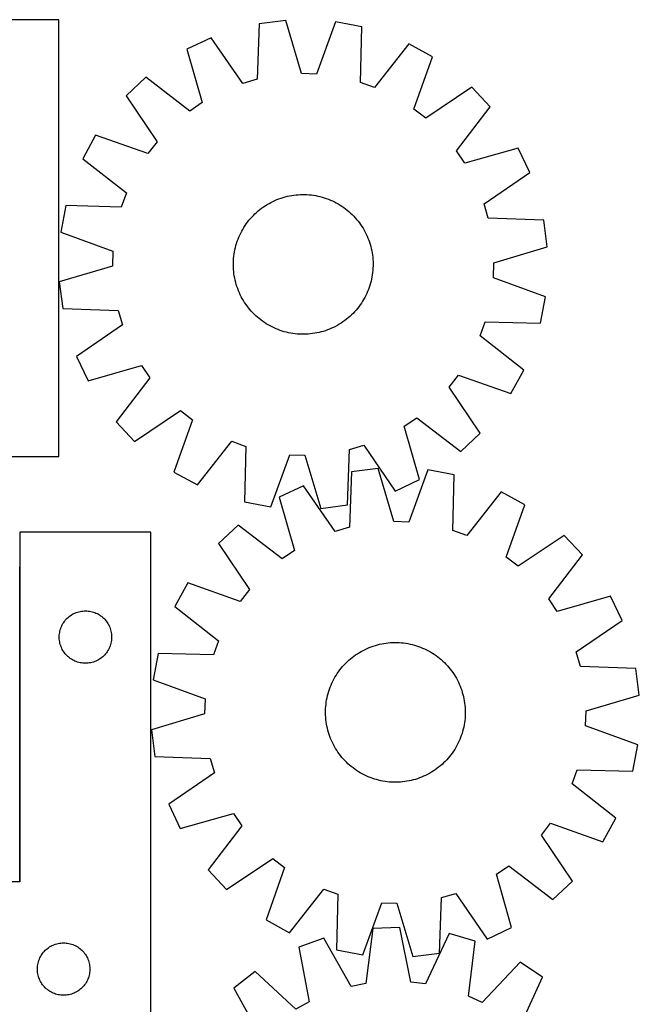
# Model space of a CAD drawing. Header units: millimetres. Extents: x 7 to 1493, y 7 to 2993.
# Tile 13 of 13: x 1139 to 1493, y 2430 to 2993. Entities that reach past the tile are written whole.
import ezdxf

# ---------------------------------------------------------------- set-up
doc = ezdxf.new("R2010")
doc.units = ezdxf.units.MM
doc.layers.add('COMMON', color=5, linetype='CONTINUOUS', true_color=0x0000ff)
doc.layers.add('CUT', color=7, linetype='CONTINUOUS', true_color=0x000000)

msp = doc.modelspace()

# ---------------------------------------------------------------- linework, layer by layer
at = {"layer": 'COMMON'}
msp.add_line((1138.6684, 2500.245424), (1138.6684, 2680.245424), dxfattribs=at)
at = {"layer": 'CUT'}
for p, q in [((1161.051752, 2993.413886), (861.051752, 2993.413886)), ((1161.051752, 2743.413886), (1161.051752, 2993.413886)), ((1290.928601, 2993.001207), (1275.665629, 2991.058978)), ((1299.986353, 2962.555652), (1290.928601, 2993.001207)), ((1275.665629, 2991.058978), (1274.521531, 2959.315226)), ((1319.454168, 2992.130655), (1308.556707, 2962.294099)), ((1334.570298, 2989.261307), (1319.454168, 2992.130655)), ((1333.776538, 2957.506864), (1334.570298, 2989.261307)), ((1248.267188, 2983.072038), (1234.351421, 2976.50835)), ((1266.289817, 2956.915593), (1248.267188, 2983.072038)), ((1234.351421, 2976.50835), (1243.072678, 2945.964703)), ((1361.430708, 2979.618478), (1341.846604, 2954.609727)), ((1374.920325, 2972.218425), (1361.430708, 2979.618478)), ((1364.352752, 2942.26344), (1374.920325, 2972.218425)), ((1210.762055, 2960.445734), (1199.555666, 2949.903089)), ((1235.98538, 2941.138776), (1210.762055, 2960.445734)), ((1274.521531, 2959.315226), (1266.289817, 2956.915593)), ((1308.556707, 2962.294099), (1299.986353, 2962.555652)), ((1341.846604, 2954.609727), (1333.776538, 2957.506864)), ((1397.486296, 2954.747226), (1371.132577, 2937.014312)), ((1408.028942, 2943.540837), (1397.486296, 2954.747226)), ((1199.555666, 2949.903089), (1217.28858, 2923.54937)), ((1243.072678, 2945.964703), (1235.98538, 2941.138776)), ((1371.132577, 2937.014312), (1364.352752, 2942.26344)), ((1388.721983, 2918.317512), (1408.028942, 2943.540837)), ((1182.084467, 2927.337118), (1174.684414, 2913.847501)), ((1212.039452, 2916.769545), (1182.084467, 2927.337118)), ((1217.28858, 2923.54937), (1212.039452, 2916.769545)), ((1424.091558, 2919.951471), (1393.54791, 2911.230214)), ((1430.655245, 2906.035704), (1424.091558, 2919.951471)), ((1174.684414, 2913.847501), (1199.693165, 2894.263397)), ((1393.54791, 2911.230214), (1388.721983, 2918.317512)), ((1404.4988, 2888.013076), (1430.655245, 2906.035704)), ((1199.693165, 2894.263397), (1196.796028, 2886.193331)), ((1287.064332, 2890.874922), (1288.249558, 2891.292352)), ((1288.249558, 2891.292352), (1289.44731, 2891.672347)), ((1289.44731, 2891.672347), (1290.656407, 2892.014532)), ((1290.656407, 2892.014532), (1291.875656, 2892.318569)), ((1291.875656, 2892.318569), (1293.103854, 2892.584159)), ((1293.103854, 2892.584159), (1294.339788, 2892.811039)), ((1294.339788, 2892.811039), (1295.582238, 2892.998986)), ((1295.582238, 2892.998986), (1296.829979, 2893.147814)), ((1296.829979, 2893.147814), (1298.081779, 2893.257375)), ((1298.081779, 2893.257375), (1299.336402, 2893.327563)), ((1299.336402, 2893.327563), (1300.592611, 2893.358307)), ((1300.592611, 2893.358307), (1301.849167, 2893.349578)), ((1301.849167, 2893.349578), (1303.104827, 2893.301384)), ((1303.104827, 2893.301384), (1304.358355, 2893.213772)), ((1304.358355, 2893.213772), (1305.608512, 2893.086829)), ((1305.608512, 2893.086829), (1306.854064, 2892.92068)), ((1306.854064, 2892.92068), (1308.093784, 2892.71549)), ((1308.093784, 2892.71549), (1309.326446, 2892.47146)), ((1309.326446, 2892.47146), (1310.550835, 2892.188832)), ((1310.550835, 2892.188832), (1311.765742, 2891.867885)), ((1311.765742, 2891.867885), (1312.969969, 2891.508934)), ((1312.969969, 2891.508934), (1314.162326, 2891.112336)), ((1314.162326, 2891.112336), (1315.341637, 2890.678479)), ((1165.041585, 2886.98709), (1162.172237, 2871.87096)), ((1196.796028, 2886.193331), (1165.041585, 2886.98709)), ((1276.150808, 2884.750044), (1277.149031, 2885.513298)), ((1277.149031, 2885.513298), (1278.170737, 2886.24482)), ((1278.170737, 2886.24482), (1279.214916, 2886.943889)), ((1279.214916, 2886.943889), (1280.280538, 2887.609815)), ((1280.280538, 2887.609815), (1281.366551, 2888.241939)), ((1281.366551, 2888.241939), (1282.471884, 2888.83964)), ((1282.471884, 2888.83964), (1283.595446, 2889.402326)), ((1283.595446, 2889.402326), (1284.736127, 2889.929443)), ((1284.736127, 2889.929443), (1285.892803, 2890.42047)), ((1285.892803, 2890.42047), (1287.064332, 2890.874922)), ((1315.341637, 2890.678479), (1316.506739, 2890.207794)), ((1316.506739, 2890.207794), (1317.656482, 2889.700745)), ((1317.656482, 2889.700745), (1318.78973, 2889.157831)), ((1318.78973, 2889.157831), (1319.905366, 2888.579589)), ((1319.905366, 2888.579589), (1321.002288, 2887.96659)), ((1321.002288, 2887.96659), (1322.079414, 2887.319438)), ((1322.079414, 2887.319438), (1323.135681, 2886.638771)), ((1323.135681, 2886.638771), (1324.170047, 2885.925263)), ((1324.170047, 2885.925263), (1325.18149, 2885.179616)), ((1406.898434, 2879.781361), (1404.4988, 2888.013076)), ((1270.708009, 2879.548434), (1271.545532, 2880.485217)), ((1271.545532, 2880.485217), (1272.412067, 2881.395231)), ((1272.412067, 2881.395231), (1273.306758, 2882.277577)), ((1273.306758, 2882.277577), (1274.228723, 2883.131385)), ((1274.228723, 2883.131385), (1275.177051, 2883.955812)), ((1275.177051, 2883.955812), (1276.150808, 2884.750044)), ((1325.18149, 2885.179616), (1326.169013, 2884.402567)), ((1326.169013, 2884.402567), (1327.131642, 2883.594883)), ((1327.131642, 2883.594883), (1328.068425, 2882.75736)), ((1328.068425, 2882.75736), (1328.978438, 2881.890825)), ((1328.978438, 2881.890825), (1329.860784, 2880.996134)), ((1329.860784, 2880.996134), (1330.714592, 2880.074169)), ((1330.714592, 2880.074169), (1331.539019, 2879.125841)), ((1438.642186, 2878.637263), (1406.898434, 2879.781361)), ((1266.336302, 2873.419081), (1266.983455, 2874.496207)), ((1266.983455, 2874.496207), (1267.664121, 2875.552474)), ((1267.664121, 2875.552474), (1268.377629, 2876.58684)), ((1268.377629, 2876.58684), (1269.123276, 2877.598283)), ((1269.123276, 2877.598283), (1269.900325, 2878.585806)), ((1269.900325, 2878.585806), (1270.708009, 2879.548434)), ((1331.539019, 2879.125841), (1332.333251, 2878.152084)), ((1332.333251, 2878.152084), (1333.096505, 2877.153861)), ((1333.096505, 2877.153861), (1333.828028, 2876.132155)), ((1333.828028, 2876.132155), (1334.527096, 2875.087976)), ((1334.527096, 2875.087976), (1335.193022, 2874.022355)), ((1440.584415, 2863.374291), (1438.642186, 2878.637263)), ((1162.172237, 2871.87096), (1192.008793, 2860.9735)), ((1263.624413, 2867.75843), (1264.095098, 2868.923532)), ((1264.095098, 2868.923532), (1264.602147, 2870.073274)), ((1264.602147, 2870.073274), (1265.145061, 2871.206523)), ((1265.145061, 2871.206523), (1265.723303, 2872.322158)), ((1265.723303, 2872.322158), (1266.336302, 2873.419081)), ((1335.193022, 2874.022355), (1335.825147, 2872.936341)), ((1335.825147, 2872.936341), (1336.422847, 2871.831008)), ((1336.422847, 2871.831008), (1336.985533, 2870.707446)), ((1336.985533, 2870.707446), (1337.51265, 2869.566765)), ((1337.51265, 2869.566765), (1338.003677, 2868.410089)), ((1338.003677, 2868.410089), (1338.458129, 2867.23856)), ((1261.831432, 2861.743239), (1262.11406, 2862.967628)), ((1262.11406, 2862.967628), (1262.435007, 2864.182535)), ((1262.435007, 2864.182535), (1262.793958, 2865.386761)), ((1262.793958, 2865.386761), (1263.190557, 2866.579119)), ((1263.190557, 2866.579119), (1263.624413, 2867.75843)), ((1338.458129, 2867.23856), (1338.875559, 2866.053334)), ((1338.875559, 2866.053334), (1339.255554, 2864.855582)), ((1339.255554, 2864.855582), (1339.597739, 2863.646485)), ((1339.597739, 2863.646485), (1339.901776, 2862.427236)), ((1410.138859, 2854.316539), (1440.584415, 2863.374291)), ((1192.008793, 2860.9735), (1191.747241, 2852.403146)), ((1261.08912, 2856.775147), (1261.216063, 2858.025304)), ((1261.216063, 2858.025304), (1261.382212, 2859.270857)), ((1261.382212, 2859.270857), (1261.587402, 2860.510576)), ((1261.587402, 2860.510576), (1261.831432, 2861.743239)), ((1339.901776, 2862.427236), (1340.167366, 2861.199038)), ((1340.167366, 2861.199038), (1340.394247, 2859.963105)), ((1340.394247, 2859.963105), (1340.582193, 2858.720654)), ((1340.582193, 2858.720654), (1340.731021, 2857.472913)), ((1340.731021, 2857.472913), (1340.840583, 2856.221114)), ((1191.747241, 2852.403146), (1161.301685, 2843.345393)), ((1260.944585, 2853.009404), (1260.953314, 2854.265959)), ((1260.975329, 2851.753195), (1260.944585, 2853.009404)), ((1260.953314, 2854.265959), (1261.001509, 2855.52162)), ((1261.045517, 2850.498571), (1260.975329, 2851.753195)), ((1261.001509, 2855.52162), (1261.08912, 2856.775147)), ((1340.840583, 2856.221114), (1340.91077, 2854.96649)), ((1340.932785, 2852.453726), (1340.884591, 2851.198065)), ((1340.91077, 2854.96649), (1340.941515, 2853.710281)), ((1340.941515, 2853.710281), (1340.932785, 2852.453726)), ((1409.877306, 2845.746185), (1410.138859, 2854.316539)), ((1261.155079, 2849.246771), (1261.045517, 2850.498571)), ((1261.303906, 2847.999031), (1261.155079, 2849.246771)), ((1261.491853, 2846.75658), (1261.303906, 2847.999031)), ((1261.718733, 2845.520646), (1261.491853, 2846.75658)), ((1340.298697, 2846.209109), (1340.054668, 2844.976446)), ((1340.503888, 2847.448828), (1340.298697, 2846.209109)), ((1340.670036, 2848.69438), (1340.503888, 2847.448828)), ((1340.796979, 2849.944537), (1340.670036, 2848.69438)), ((1340.884591, 2851.198065), (1340.796979, 2849.944537)), ((1161.301685, 2843.345393), (1163.243914, 2828.082422)), ((1261.984323, 2844.292449), (1261.718733, 2845.520646)), ((1262.288361, 2843.0732), (1261.984323, 2844.292449)), ((1262.630546, 2841.864103), (1262.288361, 2843.0732)), ((1263.01054, 2840.66635), (1262.630546, 2841.864103)), ((1263.42797, 2839.481125), (1263.01054, 2840.66635)), ((1339.092142, 2841.332924), (1338.695543, 2840.140566)), ((1339.451092, 2842.53715), (1339.092142, 2841.332924)), ((1339.77204, 2843.752057), (1339.451092, 2842.53715)), ((1340.054668, 2844.976446), (1339.77204, 2843.752057)), ((1439.713863, 2834.848725), (1409.877306, 2845.746185)), ((1263.882423, 2838.309596), (1263.42797, 2839.481125)), ((1264.373449, 2837.15292), (1263.882423, 2838.309596)), ((1264.900566, 2836.012238), (1264.373449, 2837.15292)), ((1265.463252, 2834.888677), (1264.900566, 2836.012238)), ((1266.060953, 2833.783344), (1265.463252, 2834.888677)), ((1336.741039, 2835.513162), (1336.162797, 2834.397526)), ((1337.283952, 2836.64641), (1336.741039, 2835.513162)), ((1337.791002, 2837.796153), (1337.283952, 2836.64641)), ((1338.261687, 2838.961255), (1337.791002, 2837.796153)), ((1338.695543, 2840.140566), (1338.261687, 2838.961255)), ((1436.844515, 2819.732595), (1439.713863, 2834.848725)), ((1266.693078, 2832.69733), (1266.060953, 2833.783344)), ((1267.359003, 2831.631708), (1266.693078, 2832.69733)), ((1268.058072, 2830.587529), (1267.359003, 2831.631708)), ((1268.789594, 2829.565824), (1268.058072, 2830.587529)), ((1269.552848, 2828.567601), (1268.789594, 2829.565824)), ((1332.762823, 2829.121402), (1331.985774, 2828.133879)), ((1333.50847, 2830.132845), (1332.762823, 2829.121402)), ((1334.221979, 2831.167211), (1333.50847, 2830.132845)), ((1334.902645, 2832.223478), (1334.221979, 2831.167211)), ((1335.549797, 2833.300604), (1334.902645, 2832.223478)), ((1336.162797, 2834.397526), (1335.549797, 2833.300604)), ((1163.243914, 2828.082422), (1194.987666, 2826.938324)), ((1194.987666, 2826.938324), (1197.387299, 2818.706609)), ((1270.347081, 2827.593844), (1269.552848, 2828.567601)), ((1271.171507, 2826.645515), (1270.347081, 2827.593844)), ((1272.025315, 2825.723551), (1271.171507, 2826.645515)), ((1272.907661, 2824.828859), (1272.025315, 2825.723551)), ((1273.817675, 2823.962325), (1272.907661, 2824.828859)), ((1274.754458, 2823.124802), (1273.817675, 2823.962325)), ((1327.657377, 2823.5883), (1326.709048, 2822.763873)), ((1328.579342, 2824.442108), (1327.657377, 2823.5883)), ((1329.474033, 2825.324454), (1328.579342, 2824.442108)), ((1330.340567, 2826.234468), (1329.474033, 2825.324454)), ((1331.17809, 2827.171251), (1330.340567, 2826.234468)), ((1331.985774, 2828.133879), (1331.17809, 2827.171251)), ((1197.387299, 2818.706609), (1171.230855, 2800.68398)), ((1275.717086, 2822.317118), (1274.754458, 2823.124802)), ((1276.704609, 2821.540069), (1275.717086, 2822.317118)), ((1277.716053, 2820.794422), (1276.704609, 2821.540069)), ((1278.750418, 2820.080914), (1277.716053, 2820.794422)), ((1279.806685, 2819.400247), (1278.750418, 2820.080914)), ((1280.883812, 2818.753095), (1279.806685, 2819.400247)), ((1281.980734, 2818.140096), (1280.883812, 2818.753095)), ((1283.096369, 2817.561854), (1281.980734, 2818.140096)), ((1319.414216, 2817.880045), (1318.290654, 2817.317359)), ((1320.519549, 2818.477745), (1319.414216, 2817.880045)), ((1321.605562, 2819.10987), (1320.519549, 2818.477745)), ((1322.671184, 2819.775796), (1321.605562, 2819.10987)), ((1323.715363, 2820.474865), (1322.671184, 2819.775796)), ((1324.737068, 2821.206387), (1323.715363, 2820.474865)), ((1325.735292, 2821.969641), (1324.737068, 2821.206387)), ((1326.709048, 2822.763873), (1325.735292, 2821.969641)), ((1402.192935, 2812.456288), (1405.090071, 2820.526354)), ((1405.090071, 2820.526354), (1436.844515, 2819.732595)), ((1284.229618, 2817.01894), (1283.096369, 2817.561854)), ((1285.37936, 2816.51189), (1284.229618, 2817.01894)), ((1286.544462, 2816.041205), (1285.37936, 2816.51189)), ((1287.723774, 2815.607349), (1286.544462, 2816.041205)), ((1288.916131, 2815.21075), (1287.723774, 2815.607349)), ((1290.120357, 2814.8518), (1288.916131, 2815.21075)), ((1291.335265, 2814.530852), (1290.120357, 2814.8518)), ((1292.559654, 2814.248224), (1291.335265, 2814.530852)), ((1293.792316, 2814.004195), (1292.559654, 2814.248224)), ((1295.032035, 2813.799004), (1293.792316, 2814.004195)), ((1296.277588, 2813.632856), (1295.032035, 2813.799004)), ((1297.527745, 2813.505913), (1296.277588, 2813.632856)), ((1298.781272, 2813.418301), (1297.527745, 2813.505913)), ((1300.036933, 2813.370107), (1298.781272, 2813.418301)), ((1301.293488, 2813.361378), (1300.036933, 2813.370107)), ((1302.549697, 2813.392122), (1301.293488, 2813.361378)), ((1303.804321, 2813.46231), (1302.549697, 2813.392122)), ((1305.056121, 2813.571871), (1303.804321, 2813.46231)), ((1306.303862, 2813.720699), (1305.056121, 2813.571871)), ((1307.546312, 2813.908646), (1306.303862, 2813.720699)), ((1308.782246, 2814.135526), (1307.546312, 2813.908646)), ((1310.010443, 2814.401116), (1308.782246, 2814.135526)), ((1311.229692, 2814.705153), (1310.010443, 2814.401116)), ((1312.438789, 2815.047338), (1311.229692, 2814.705153)), ((1313.636542, 2815.427333), (1312.438789, 2815.047338)), ((1314.821767, 2815.844763), (1313.636542, 2815.427333)), ((1315.993296, 2816.299215), (1314.821767, 2815.844763)), ((1317.149972, 2816.790242), (1315.993296, 2816.299215)), ((1318.290654, 2817.317359), (1317.149972, 2816.790242)), ((1427.201686, 2792.872184), (1402.192935, 2812.456288)), ((1171.230855, 2800.68398), (1177.794542, 2786.768214)), ((1177.794542, 2786.768214), (1208.33819, 2795.489471)), ((1208.33819, 2795.489471), (1213.164117, 2788.402172)), ((1384.597519, 2783.170315), (1389.846647, 2789.95014)), ((1389.846647, 2789.95014), (1419.801633, 2779.382567)), ((1419.801633, 2779.382567), (1427.201686, 2792.872184)), ((1213.164117, 2788.402172), (1193.857158, 2763.178848)), ((1402.330434, 2756.816596), (1384.597519, 2783.170315)), ((1204.399804, 2751.972458), (1230.753522, 2769.705373)), ((1230.753522, 2769.705373), (1237.533347, 2764.456245)), ((1193.857158, 2763.178848), (1204.399804, 2751.972458)), ((1237.533347, 2764.456245), (1226.965774, 2734.50126)), ((1358.813421, 2760.754982), (1365.90072, 2765.580909)), ((1365.90072, 2765.580909), (1391.124044, 2746.27395)), ((1367.534678, 2730.211334), (1358.813421, 2760.754982)), ((1391.124044, 2746.27395), (1402.330434, 2756.816596)), ((1240.455391, 2727.101206), (1260.039495, 2752.109957)), ((1260.039495, 2752.109957), (1268.109561, 2749.212821)), ((1268.109561, 2749.212821), (1267.315802, 2717.458377)), ((1282.431932, 2714.589029), (1293.329393, 2744.425586)), ((1293.329393, 2744.425586), (1301.899746, 2744.164033)), ((1326.22047, 2715.660707), (1327.364568, 2747.404459)), ((1327.364568, 2747.404459), (1335.596283, 2749.804092)), ((1335.596283, 2749.804092), (1353.618912, 2723.647647)), ((1061.051752, 2743.413886), (1161.051752, 2743.413886)), ((1301.899746, 2744.164033), (1310.957499, 2713.718477)), ((1226.965774, 2734.50126), (1240.455391, 2727.101206)), ((1328.545491, 2734.679385), (1327.377764, 2702.936493)), ((1343.809904, 2736.610252), (1328.545491, 2734.679385)), ((1352.844991, 2706.157962), (1343.809904, 2736.610252)), ((1372.334815, 2735.718466), (1361.415148, 2705.89003)), ((1387.448805, 2732.837867), (1372.334815, 2735.718466)), ((1353.618912, 2723.647647), (1367.534678, 2730.211334)), ((1386.631408, 2701.084023), (1387.448805, 2732.837867)), ((1301.141112, 2726.712841), (1287.220463, 2720.159515)), ((1319.144265, 2700.542988), (1301.141112, 2726.712841)), ((1414.30203, 2723.175046), (1394.699316, 2698.18088)), ((1427.786135, 2715.764953), (1414.30203, 2723.175046)), ((1267.315802, 2717.458377), (1282.431932, 2714.589029)), ((1287.220463, 2720.159515), (1295.918982, 2689.609383)), ((1310.957499, 2713.718477), (1326.22047, 2715.660707)), ((1417.196267, 2685.817843), (1427.786135, 2715.764953)), ((1361.415148, 2705.89003), (1352.844991, 2706.157962)), ((1213.7684, 2700.045423), (1138.7684, 2700.045423)), ((1138.7684, 2700.045423), (1138.7684, 2500.045423)), ((1213.7684, 2400.045423), (1213.7684, 2700.045423)), ((1263.619147, 2704.114463), (1252.404913, 2693.580162)), ((1288.828093, 2684.788733), (1263.619147, 2704.114463)), ((1327.377764, 2702.936493), (1319.144265, 2700.542988)), ((1394.699316, 2698.18088), (1386.631408, 2701.084023)), ((1450.339094, 2698.276962), (1423.972183, 2680.563669)), ((1460.873395, 2687.062727), (1450.339094, 2698.276962)), ((1252.404913, 2693.580162), (1270.118205, 2667.21325)), ((1295.918982, 2689.609383), (1288.828093, 2684.788733)), ((1423.972183, 2680.563669), (1417.196267, 2685.817843)), ((1441.547666, 2661.853782), (1460.873395, 2687.062727)), ((1234.916921, 2671.027202), (1227.506829, 2657.543098)), ((1264.864032, 2660.437334), (1234.916921, 2671.027202)), ((1270.118205, 2667.21325), (1264.864032, 2660.437334)), ((1446.368316, 2654.762893), (1441.547666, 2661.853782)), ((1476.918447, 2663.461411), (1446.368316, 2654.762893)), ((1483.471774, 2649.540763), (1476.918447, 2663.461411)), ((1170.977119, 2654.081176), (1171.706678, 2654.334954)), ((1171.706678, 2654.334954), (1172.448333, 2654.550839)), ((1172.448333, 2654.550839), (1173.200119, 2654.728259)), ((1173.200119, 2654.728259), (1173.960041, 2654.866742)), ((1173.960041, 2654.866742), (1174.726085, 2654.965921)), ((1174.726085, 2654.965921), (1175.496219, 2655.025535)), ((1175.496219, 2655.025535), (1176.2684, 2655.045423)), ((1176.2684, 2655.045423), (1177.040581, 2655.025535)), ((1177.040581, 2655.025535), (1177.810715, 2654.965921)), ((1177.810715, 2654.965921), (1178.576759, 2654.866742)), ((1178.576759, 2654.866742), (1179.336681, 2654.728259)), ((1179.336681, 2654.728259), (1180.088467, 2654.550839)), ((1180.088467, 2654.550839), (1180.830123, 2654.334954)), ((1180.830123, 2654.334954), (1181.559681, 2654.081176)), ((1227.506829, 2657.543098), (1252.500995, 2637.940383)), ((1163.823245, 2648.419079), (1164.270811, 2649.048638)), ((1164.270811, 2649.048638), (1164.750193, 2649.654321)), ((1164.750193, 2649.654321), (1165.26012, 2650.234523)), ((1165.26012, 2650.234523), (1165.799238, 2650.787706)), ((1165.799238, 2650.787706), (1166.366118, 2651.312402)), ((1166.366118, 2651.312402), (1166.959258, 2651.80722)), ((1166.959258, 2651.80722), (1167.577084, 2652.270848)), ((1167.577084, 2652.270848), (1168.217957, 2652.702057)), ((1168.217957, 2652.702057), (1168.880179, 2653.099702)), ((1168.880179, 2653.099702), (1169.561993, 2653.46273)), ((1169.561993, 2653.46273), (1170.261592, 2653.790177)), ((1170.261592, 2653.790177), (1170.977119, 2654.081176)), ((1181.559681, 2654.081176), (1182.275209, 2653.790177)), ((1182.275209, 2653.790177), (1182.974807, 2653.46273)), ((1182.974807, 2653.46273), (1183.656621, 2653.099702)), ((1183.656621, 2653.099702), (1184.318843, 2652.702057)), ((1184.318843, 2652.702057), (1184.959717, 2652.270848)), ((1184.959717, 2652.270848), (1185.577542, 2651.80722)), ((1185.577542, 2651.80722), (1186.170682, 2651.312402)), ((1186.170682, 2651.312402), (1186.737562, 2650.787706)), ((1186.737562, 2650.787706), (1187.276681, 2650.234523)), ((1187.276681, 2650.234523), (1187.786607, 2649.654321)), ((1187.786607, 2649.654321), (1188.265989, 2649.048638)), ((1188.265989, 2649.048638), (1188.713555, 2648.419079)), ((1457.301921, 2631.537609), (1483.471774, 2649.540763)), ((1161.511431, 2642.734635), (1161.669435, 2643.490739)), ((1161.669435, 2643.490739), (1161.866152, 2644.237708)), ((1161.866152, 2644.237708), (1162.101062, 2644.973559)), ((1162.101062, 2644.973559), (1162.373541, 2645.696342)), ((1162.373541, 2645.696342), (1162.682866, 2646.404139)), ((1162.682866, 2646.404139), (1163.028218, 2647.095074)), ((1163.028218, 2647.095074), (1163.408681, 2647.767315)), ((1163.408681, 2647.767315), (1163.823245, 2648.419079)), ((1188.713555, 2648.419079), (1189.12812, 2647.767315)), ((1189.12812, 2647.767315), (1189.508582, 2647.095074)), ((1189.508582, 2647.095074), (1189.853934, 2646.404139)), ((1189.853934, 2646.404139), (1190.16326, 2645.696342)), ((1190.16326, 2645.696342), (1190.435739, 2644.973559)), ((1190.435739, 2644.973559), (1190.670648, 2644.237708)), ((1190.670648, 2644.237708), (1190.867366, 2643.490739)), ((1190.867366, 2643.490739), (1191.025369, 2642.734635)), ((1161.273373, 2640.431642), (1161.313137, 2641.203055)), ((1161.273373, 2639.659205), (1161.273373, 2640.431642)), ((1161.313137, 2638.887791), (1161.273373, 2639.659205)), ((1161.313137, 2641.203055), (1161.39256, 2641.971399)), ((1161.39256, 2638.119448), (1161.313137, 2638.887791)), ((1161.39256, 2641.971399), (1161.511431, 2642.734635)), ((1161.511431, 2637.356212), (1161.39256, 2638.119448)), ((1161.669435, 2636.600107), (1161.511431, 2637.356212)), ((1191.025369, 2637.356212), (1190.867366, 2636.600107)), ((1191.025369, 2642.734635), (1191.14424, 2641.971399)), ((1191.14424, 2638.119448), (1191.025369, 2637.356212)), ((1191.14424, 2641.971399), (1191.223663, 2641.203055)), ((1191.223663, 2638.887791), (1191.14424, 2638.119448)), ((1191.223663, 2641.203055), (1191.263427, 2640.431642)), ((1191.263427, 2639.659205), (1191.223663, 2638.887791)), ((1191.263427, 2640.431642), (1191.263427, 2639.659205)), ((1252.500995, 2637.940383), (1249.597852, 2629.872476)), ((1161.866152, 2635.853139), (1161.669435, 2636.600107)), ((1162.101062, 2635.117288), (1161.866152, 2635.853139)), ((1162.373541, 2634.394505), (1162.101062, 2635.117288)), ((1162.682866, 2633.686707), (1162.373541, 2634.394505)), ((1163.028218, 2632.995772), (1162.682866, 2633.686707)), ((1163.408681, 2632.323531), (1163.028218, 2632.995772)), ((1163.823245, 2631.671768), (1163.408681, 2632.323531)), ((1189.12812, 2632.323531), (1188.713555, 2631.671768)), ((1189.508582, 2632.995772), (1189.12812, 2632.323531)), ((1189.853934, 2633.686707), (1189.508582, 2632.995772)), ((1190.16326, 2634.394505), (1189.853934, 2633.686707)), ((1190.435739, 2635.117288), (1190.16326, 2634.394505)), ((1190.670648, 2635.853139), (1190.435739, 2635.117288)), ((1190.867366, 2636.600107), (1190.670648, 2635.853139)), ((1333.083392, 2631.226815), (1334.169876, 2631.858131)), ((1334.169876, 2631.858131), (1335.275653, 2632.455008)), ((1335.275653, 2632.455008), (1336.399634, 2633.016858)), ((1336.399634, 2633.016858), (1337.540708, 2633.543125)), ((1337.540708, 2633.543125), (1338.697749, 2634.033291)), ((1338.697749, 2634.033291), (1339.869616, 2634.486871)), ((1339.869616, 2634.486871), (1341.055151, 2634.903419)), ((1341.055151, 2634.903419), (1342.253186, 2635.282522)), ((1342.253186, 2635.282522), (1343.462538, 2635.623807)), ((1343.462538, 2635.623807), (1344.682013, 2635.926936)), ((1344.682013, 2635.926936), (1345.910408, 2636.191612)), ((1345.910408, 2636.191612), (1347.14651, 2636.417572)), ((1347.14651, 2636.417572), (1348.3891, 2636.604594)), ((1348.3891, 2636.604594), (1349.636951, 2636.752493)), ((1349.636951, 2636.752493), (1350.888832, 2636.861123)), ((1350.888832, 2636.861123), (1352.143508, 2636.930376)), ((1352.143508, 2636.930376), (1353.39974, 2636.960186)), ((1353.39974, 2636.960186), (1354.656288, 2636.950521)), ((1354.656288, 2636.950521), (1355.911912, 2636.901392)), ((1355.911912, 2636.901392), (1357.165374, 2636.812847)), ((1357.165374, 2636.812847), (1358.415436, 2636.684974)), ((1358.415436, 2636.684974), (1359.660865, 2636.517898)), ((1359.660865, 2636.517898), (1360.900431, 2636.311785)), ((1360.900431, 2636.311785), (1362.132912, 2636.066838)), ((1362.132912, 2636.066838), (1363.35709, 2635.783298)), ((1363.35709, 2635.783298), (1364.571758, 2635.461447)), ((1364.571758, 2635.461447), (1365.775717, 2635.1016)), ((1365.775717, 2635.1016), (1366.967778, 2634.704113)), ((1366.967778, 2634.704113), (1368.146767, 2634.26938)), ((1368.146767, 2634.26938), (1369.311518, 2633.797827)), ((1369.311518, 2633.797827), (1370.460883, 2633.289922)), ((1370.460883, 2633.289922), (1371.593726, 2632.746165)), ((1371.593726, 2632.746165), (1372.708931, 2632.167093)), ((1372.708931, 2632.167093), (1373.805397, 2631.553277)), ((1164.270811, 2631.042209), (1163.823245, 2631.671768)), ((1164.750193, 2630.436526), (1164.270811, 2631.042209)), ((1165.26012, 2629.856323), (1164.750193, 2630.436526)), ((1165.799238, 2629.303141), (1165.26012, 2629.856323)), ((1166.366118, 2628.778444), (1165.799238, 2629.303141)), ((1166.959258, 2628.283626), (1166.366118, 2628.778444)), ((1167.577084, 2627.819998), (1166.959258, 2628.283626)), ((1168.217957, 2627.38879), (1167.577084, 2627.819998)), ((1168.880179, 2626.991145), (1168.217957, 2627.38879)), ((1169.561993, 2626.628117), (1168.880179, 2626.991145)), ((1170.261592, 2626.30067), (1169.561993, 2626.628117)), ((1170.977119, 2626.009671), (1170.261592, 2626.30067)), ((1182.275209, 2626.30067), (1181.559681, 2626.009671)), ((1182.974807, 2626.628117), (1182.275209, 2626.30067)), ((1183.656621, 2626.991145), (1182.974807, 2626.628117)), ((1184.318843, 2627.38879), (1183.656621, 2626.991145)), ((1184.959717, 2627.819998), (1184.318843, 2627.38879)), ((1185.577542, 2628.283626), (1184.959717, 2627.819998)), ((1186.170682, 2628.778444), (1185.577542, 2628.283626)), ((1186.737562, 2629.303141), (1186.170682, 2628.778444)), ((1187.276681, 2629.856323), (1186.737562, 2629.303141)), ((1187.786607, 2630.436526), (1187.276681, 2629.856323)), ((1188.265989, 2631.042209), (1187.786607, 2630.436526)), ((1188.713555, 2631.671768), (1188.265989, 2631.042209)), ((1217.844008, 2630.689873), (1214.963408, 2615.575883)), ((1249.597852, 2629.872476), (1217.844008, 2630.689873)), ((1326.105645, 2625.89977), (1327.028245, 2626.752891)), ((1327.028245, 2626.752891), (1327.977187, 2627.576611)), ((1327.977187, 2627.576611), (1328.951535, 2628.370119)), ((1328.951535, 2628.370119), (1329.950326, 2629.132629)), ((1329.950326, 2629.132629), (1330.972576, 2629.863391)), ((1330.972576, 2629.863391), (1332.017275, 2630.561682)), ((1332.017275, 2630.561682), (1333.083392, 2631.226815)), ((1373.805397, 2631.553277), (1374.882041, 2630.905323)), ((1374.882041, 2630.905323), (1375.937801, 2630.223871)), ((1375.937801, 2630.223871), (1376.971636, 2629.509592)), ((1376.971636, 2629.509592), (1377.982524, 2628.763193)), ((1377.982524, 2628.763193), (1378.969468, 2627.985409)), ((1378.969468, 2627.985409), (1379.931495, 2627.177009)), ((1379.931495, 2627.177009), (1380.867654, 2626.338789)), ((1380.867654, 2626.338789), (1381.777022, 2625.471577)), ((1459.695426, 2623.30411), (1457.301921, 2631.537609)), ((1171.706678, 2625.755893), (1170.977119, 2626.009671)), ((1172.448333, 2625.540007), (1171.706678, 2625.755893)), ((1173.200119, 2625.362588), (1172.448333, 2625.540007)), ((1173.960041, 2625.224105), (1173.200119, 2625.362588)), ((1174.726085, 2625.124925), (1173.960041, 2625.224105)), ((1175.496219, 2625.065312), (1174.726085, 2625.124925)), ((1176.2684, 2625.045423), (1175.496219, 2625.065312)), ((1177.040581, 2625.065312), (1176.2684, 2625.045423)), ((1177.810715, 2625.124925), (1177.040581, 2625.065312)), ((1178.576759, 2625.224105), (1177.810715, 2625.124925)), ((1179.336681, 2625.362588), (1178.576759, 2625.224105)), ((1180.088467, 2625.540007), (1179.336681, 2625.362588)), ((1180.830123, 2625.755893), (1180.088467, 2625.540007)), ((1181.559681, 2626.009671), (1180.830123, 2625.755893)), ((1321.172282, 2620.212703), (1321.918681, 2621.223591)), ((1321.918681, 2621.223591), (1322.696465, 2622.210535)), ((1322.696465, 2622.210535), (1323.504866, 2623.172562)), ((1323.504866, 2623.172562), (1324.343086, 2624.108721)), ((1324.343086, 2624.108721), (1325.210298, 2625.01809)), ((1325.210298, 2625.01809), (1326.105645, 2625.89977)), ((1381.777022, 2625.471577), (1382.658702, 2624.576229)), ((1382.658702, 2624.576229), (1383.511823, 2623.653629)), ((1383.511823, 2623.653629), (1384.335544, 2622.704687)), ((1384.335544, 2622.704687), (1385.129051, 2621.73034)), ((1385.129051, 2621.73034), (1385.891562, 2620.731548)), ((1385.891562, 2620.731548), (1386.622324, 2619.709299)), ((1491.438317, 2622.136383), (1459.695426, 2623.30411)), ((1493.369184, 2606.87197), (1491.438317, 2622.136383)), ((1214.963408, 2615.575883), (1244.791845, 2604.656215)), ((1317.391952, 2613.70195), (1317.935709, 2614.834794)), ((1317.935709, 2614.834794), (1318.514782, 2615.949999)), ((1318.514782, 2615.949999), (1319.128598, 2617.046464)), ((1319.128598, 2617.046464), (1319.776551, 2618.123109)), ((1319.776551, 2618.123109), (1320.458004, 2619.178869)), ((1320.458004, 2619.178869), (1321.172282, 2620.212703)), ((1386.622324, 2619.709299), (1387.320615, 2618.6646)), ((1387.320615, 2618.6646), (1387.985747, 2617.598482)), ((1387.985747, 2617.598482), (1388.617063, 2616.511999)), ((1388.617063, 2616.511999), (1389.213941, 2615.406221)), ((1389.213941, 2615.406221), (1389.775791, 2614.282241)), ((1315.580275, 2609.016784), (1315.977761, 2610.208846)), ((1315.977761, 2610.208846), (1316.412495, 2611.387834)), ((1316.412495, 2611.387834), (1316.884047, 2612.552585)), ((1316.884047, 2612.552585), (1317.391952, 2613.70195)), ((1389.775791, 2614.282241), (1390.302058, 2613.141167)), ((1390.302058, 2613.141167), (1390.792224, 2611.984126)), ((1390.792224, 2611.984126), (1391.245804, 2610.812259)), ((1391.245804, 2610.812259), (1391.662351, 2609.626723)), ((1391.662351, 2609.626723), (1392.041454, 2608.428688)), ((1244.791845, 2604.656215), (1244.523913, 2596.086058)), ((1314.163977, 2602.901933), (1314.37009, 2604.141499)), ((1314.37009, 2604.141499), (1314.615037, 2605.373979)), ((1314.615037, 2605.373979), (1314.898576, 2606.598157)), ((1314.898576, 2606.598157), (1315.220428, 2607.812825)), ((1315.220428, 2607.812825), (1315.580275, 2609.016784)), ((1392.041454, 2608.428688), (1392.382739, 2607.219337)), ((1392.382739, 2607.219337), (1392.685869, 2605.999862)), ((1392.685869, 2605.999862), (1392.950545, 2604.771467)), ((1392.950545, 2604.771467), (1393.176505, 2603.535365)), ((1393.176505, 2603.535365), (1393.363527, 2602.292775)), ((1462.916895, 2597.836884), (1493.369184, 2606.87197)), ((1313.731354, 2597.897355), (1313.780483, 2599.15298)), ((1313.780483, 2599.15298), (1313.869027, 2600.406442)), ((1313.869027, 2600.406442), (1313.996901, 2601.656504)), ((1313.996901, 2601.656504), (1314.163977, 2602.901933)), ((1393.363527, 2602.292775), (1393.511425, 2601.044923)), ((1393.511425, 2601.044923), (1393.620055, 2599.793042)), ((1393.620055, 2599.793042), (1393.689309, 2598.538367)), ((1393.689309, 2598.538367), (1393.719118, 2597.282135)), ((1244.523913, 2596.086058), (1214.071623, 2587.050972)), ((1313.721689, 2596.640807), (1313.731354, 2597.897355)), ((1313.751498, 2595.384575), (1313.721689, 2596.640807)), ((1313.820752, 2594.1299), (1313.751498, 2595.384575)), ((1313.929382, 2592.878019), (1313.820752, 2594.1299)), ((1314.077281, 2591.630167), (1313.929382, 2592.878019)), ((1393.443906, 2592.266438), (1393.276831, 2591.02101)), ((1393.57178, 2593.5165), (1393.443906, 2592.266438)), ((1393.660325, 2594.769962), (1393.57178, 2593.5165)), ((1393.709454, 2596.025587), (1393.660325, 2594.769962)), ((1393.719118, 2597.282135), (1393.709454, 2596.025587)), ((1462.648962, 2589.266727), (1462.916895, 2597.836884)), ((1214.071623, 2587.050972), (1216.00249, 2571.786559)), ((1314.264302, 2590.387577), (1314.077281, 2591.630167)), ((1314.490263, 2589.151475), (1314.264302, 2590.387577)), ((1314.754938, 2587.92308), (1314.490263, 2589.151475)), ((1315.058068, 2586.703605), (1314.754938, 2587.92308)), ((1315.399353, 2585.494254), (1315.058068, 2586.703605)), ((1392.542231, 2587.324785), (1392.220379, 2586.110117)), ((1392.82577, 2588.548963), (1392.542231, 2587.324785)), ((1393.070717, 2589.781443), (1392.82577, 2588.548963)), ((1393.276831, 2591.02101), (1393.070717, 2589.781443)), ((1492.477399, 2578.34706), (1462.648962, 2589.266727)), ((1315.778456, 2584.296219), (1315.399353, 2585.494254)), ((1316.195003, 2583.110683), (1315.778456, 2584.296219)), ((1316.648583, 2581.938816), (1316.195003, 2583.110683)), ((1317.138749, 2580.781775), (1316.648583, 2581.938816)), ((1390.55676, 2581.370357), (1390.048855, 2580.220992)), ((1391.028312, 2582.535108), (1390.55676, 2581.370357)), ((1391.463046, 2583.714096), (1391.028312, 2582.535108)), ((1391.860532, 2584.906158), (1391.463046, 2583.714096)), ((1392.220379, 2586.110117), (1391.860532, 2584.906158)), ((1317.665017, 2579.640701), (1317.138749, 2580.781775)), ((1318.226866, 2578.516721), (1317.665017, 2579.640701)), ((1318.823744, 2577.410943), (1318.226866, 2578.516721)), ((1319.45506, 2576.32446), (1318.823744, 2577.410943)), ((1320.120192, 2575.258342), (1319.45506, 2576.32446)), ((1387.664256, 2575.799833), (1386.982803, 2574.744073)), ((1388.31221, 2576.876478), (1387.664256, 2575.799833)), ((1388.926025, 2577.972943), (1388.31221, 2576.876478)), ((1389.505098, 2579.088148), (1388.926025, 2577.972943)), ((1390.048855, 2580.220992), (1389.505098, 2579.088148)), ((1489.596799, 2563.23307), (1492.477399, 2578.34706)), ((1216.00249, 2571.786559), (1247.745381, 2570.618832)), ((1247.745381, 2570.618832), (1250.138887, 2562.385333)), ((1320.818484, 2574.213643), (1320.120192, 2575.258342)), ((1321.549245, 2573.191394), (1320.818484, 2574.213643)), ((1322.311756, 2572.192602), (1321.549245, 2573.191394)), ((1323.105263, 2571.218255), (1322.311756, 2572.192602)), ((1323.928984, 2570.269313), (1323.105263, 2571.218255)), ((1324.782105, 2569.346713), (1323.928984, 2570.269313)), ((1383.097721, 2569.814221), (1382.23051, 2568.904852)), ((1383.935941, 2570.75038), (1383.097721, 2569.814221)), ((1384.744342, 2571.712407), (1383.935941, 2570.75038)), ((1385.522126, 2572.699351), (1384.744342, 2571.712407)), ((1386.268525, 2573.710239), (1385.522126, 2572.699351)), ((1386.982803, 2574.744073), (1386.268525, 2573.710239)), ((1325.663785, 2568.451365), (1324.782105, 2569.346713)), ((1326.573153, 2567.584153), (1325.663785, 2568.451365)), ((1327.509313, 2566.745934), (1326.573153, 2567.584153)), ((1328.471339, 2565.937533), (1327.509313, 2566.745934)), ((1329.458283, 2565.159749), (1328.471339, 2565.937533)), ((1330.469172, 2564.41335), (1329.458283, 2565.159749)), ((1331.503006, 2563.699071), (1330.469172, 2564.41335)), ((1377.490481, 2564.790313), (1376.468231, 2564.059551)), ((1378.489272, 2565.552823), (1377.490481, 2564.790313)), ((1379.46362, 2566.346331), (1378.489272, 2565.552823)), ((1380.412562, 2567.170051), (1379.46362, 2566.346331)), ((1381.335162, 2568.023172), (1380.412562, 2567.170051)), ((1382.23051, 2568.904852), (1381.335162, 2568.023172)), ((1250.138887, 2562.385333), (1223.969033, 2544.382179)), ((1332.558766, 2563.017619), (1331.503006, 2563.699071)), ((1333.63541, 2562.369665), (1332.558766, 2563.017619)), ((1334.731876, 2561.755849), (1333.63541, 2562.369665)), ((1335.847081, 2561.176777), (1334.731876, 2561.755849)), ((1336.979925, 2560.63302), (1335.847081, 2561.176777)), ((1338.129289, 2560.125115), (1336.979925, 2560.63302)), ((1339.29404, 2559.653562), (1338.129289, 2560.125115)), ((1340.473029, 2559.218829), (1339.29404, 2559.653562)), ((1341.66509, 2558.821342), (1340.473029, 2559.218829)), ((1342.869049, 2558.461496), (1341.66509, 2558.821342)), ((1344.083717, 2558.139644), (1342.869049, 2558.461496)), ((1365.187621, 2558.64042), (1363.978269, 2558.299135)), ((1366.385656, 2559.019523), (1365.187621, 2558.64042)), ((1367.571192, 2559.436071), (1366.385656, 2559.019523)), ((1368.743058, 2559.889651), (1367.571192, 2559.436071)), ((1369.9001, 2560.379817), (1368.743058, 2559.889651)), ((1371.041173, 2560.906084), (1369.9001, 2560.379817)), ((1372.165154, 2561.467934), (1371.041173, 2560.906084)), ((1373.270931, 2562.064811), (1372.165154, 2561.467934)), ((1374.357415, 2562.696128), (1373.270931, 2562.064811)), ((1375.423532, 2563.36126), (1374.357415, 2562.696128)), ((1376.468231, 2564.059551), (1375.423532, 2563.36126)), ((1454.939813, 2555.982559), (1457.842955, 2564.050466)), ((1457.842955, 2564.050466), (1489.596799, 2563.23307)), ((1345.307896, 2557.856104), (1344.083717, 2558.139644)), ((1346.540376, 2557.611157), (1345.307896, 2557.856104)), ((1347.779942, 2557.405044), (1346.540376, 2557.611157)), ((1349.025371, 2557.237968), (1347.779942, 2557.405044)), ((1350.275433, 2557.110095), (1349.025371, 2557.237968)), ((1351.528895, 2557.02155), (1350.275433, 2557.110095)), ((1352.784519, 2556.972421), (1351.528895, 2557.02155)), ((1354.041067, 2556.962756), (1352.784519, 2556.972421)), ((1355.297299, 2556.992566), (1354.041067, 2556.962756)), ((1356.551975, 2557.061819), (1355.297299, 2556.992566)), ((1357.803856, 2557.170449), (1356.551975, 2557.061819)), ((1359.051707, 2557.318348), (1357.803856, 2557.170449)), ((1360.294297, 2557.50537), (1359.051707, 2557.318348)), ((1361.530399, 2557.73133), (1360.294297, 2557.50537)), ((1362.758794, 2557.996006), (1361.530399, 2557.73133)), ((1363.978269, 2558.299135), (1362.758794, 2557.996006)), ((1479.933978, 2536.379844), (1454.939813, 2555.982559)), ((1223.969033, 2544.382179), (1230.52236, 2530.461531)), ((1230.52236, 2530.461531), (1261.072491, 2539.160049)), ((1261.072491, 2539.160049), (1265.893141, 2532.06916)), ((1472.523886, 2522.89574), (1479.933978, 2536.379844)), ((1265.893141, 2532.06916), (1246.567412, 2506.860215)), ((1437.322602, 2526.709692), (1442.576775, 2533.485608)), ((1442.576775, 2533.485608), (1472.523886, 2522.89574)), ((1455.035894, 2500.34278), (1437.322602, 2526.709692)), ((1257.101713, 2495.64598), (1283.468625, 2513.359273)), ((1290.24454, 2508.105099), (1279.654672, 2478.157989)), ((1283.468625, 2513.359273), (1290.24454, 2508.105099)), ((1411.521825, 2504.313559), (1418.612714, 2509.134209)), ((1418.612714, 2509.134209), (1443.82166, 2489.808479)), ((1246.567412, 2506.860215), (1257.101713, 2495.64598)), ((1420.220344, 2473.763427), (1411.521825, 2504.313559)), ((1138.7684, 2500.045423), (963.7684, 2500.045423)), ((1443.82166, 2489.808479), (1455.035894, 2500.34278)), ((1293.138777, 2470.747896), (1312.741491, 2495.742062)), ((1312.741491, 2495.742062), (1320.809399, 2492.838919)), ((1320.809399, 2492.838919), (1319.992002, 2461.085075)), ((1378.895316, 2459.243557), (1380.063043, 2490.986449)), ((1380.063043, 2490.986449), (1388.296542, 2493.379954)), ((1388.296542, 2493.379954), (1406.299695, 2467.210101)), ((1335.105992, 2458.204476), (1346.02566, 2488.032912)), ((1346.02566, 2488.032912), (1354.595816, 2487.76498)), ((1354.595816, 2487.76498), (1363.630903, 2457.31269)), ((1279.654672, 2478.157989), (1293.138777, 2470.747896)), ((1340.843395, 2473.228673), (1336.814159, 2441.720896)), ((1356.219803, 2473.773325), (1340.843395, 2473.228673)), ((1362.468238, 2442.629597), (1356.219803, 2473.773325)), ((1384.547661, 2470.309476), (1370.979191, 2441.588902)), ((1399.3398, 2466.075901), (1384.547661, 2470.309476)), ((1406.299695, 2467.210101), (1420.220344, 2473.763427)), ((1155.077084, 2462.270848), (1155.717957, 2462.702057)), ((1155.717957, 2462.702057), (1156.380179, 2463.099702)), ((1156.380179, 2463.099702), (1157.061993, 2463.46273)), ((1157.061993, 2463.46273), (1157.761592, 2463.790177)), ((1157.761592, 2463.790177), (1158.477119, 2464.081176)), ((1158.477119, 2464.081176), (1159.206678, 2464.334954)), ((1159.206678, 2464.334954), (1159.948333, 2464.550839)), ((1159.948333, 2464.550839), (1160.700119, 2464.728259)), ((1160.700119, 2464.728259), (1161.460041, 2464.866742)), ((1161.460041, 2464.866742), (1162.226085, 2464.965921)), ((1162.226085, 2464.965921), (1162.996219, 2465.025535)), ((1162.996219, 2465.025535), (1163.7684, 2465.045423)), ((1163.7684, 2465.045423), (1164.540581, 2465.025535)), ((1164.540581, 2465.025535), (1165.310715, 2464.965921)), ((1165.310715, 2464.965921), (1166.076759, 2464.866742)), ((1166.076759, 2464.866742), (1166.836681, 2464.728259)), ((1166.836681, 2464.728259), (1167.588467, 2464.550839)), ((1167.588467, 2464.550839), (1168.330123, 2464.334954)), ((1168.330123, 2464.334954), (1169.059681, 2464.081176)), ((1169.059681, 2464.081176), (1169.775209, 2463.790177)), ((1169.775209, 2463.790177), (1170.474807, 2463.46273)), ((1170.474807, 2463.46273), (1171.156621, 2463.099702)), ((1171.156621, 2463.099702), (1171.818843, 2462.702057)), ((1171.818843, 2462.702057), (1172.459717, 2462.270848)), ((1312.831613, 2467.769199), (1298.376087, 2462.499633)), ((1328.398169, 2440.080626), (1312.831613, 2467.769199)), ((1395.658474, 2434.525582), (1399.3398, 2466.075901)), ((1150.182866, 2456.404139), (1150.528218, 2457.095074)), ((1150.528218, 2457.095074), (1150.908681, 2457.767315)), ((1150.908681, 2457.767315), (1151.323245, 2458.419079)), ((1151.323245, 2458.419079), (1151.770811, 2459.048638)), ((1151.770811, 2459.048638), (1152.250193, 2459.654321)), ((1152.250193, 2459.654321), (1152.76012, 2460.234523)), ((1152.76012, 2460.234523), (1153.299238, 2460.787706)), ((1153.299238, 2460.787706), (1153.866118, 2461.312402)), ((1153.866118, 2461.312402), (1154.459258, 2461.80722)), ((1154.459258, 2461.80722), (1155.077084, 2462.270848)), ((1172.459717, 2462.270848), (1173.077542, 2461.80722)), ((1173.077542, 2461.80722), (1173.670682, 2461.312402)), ((1173.670682, 2461.312402), (1174.237562, 2460.787706)), ((1174.237562, 2460.787706), (1174.776681, 2460.234523)), ((1174.776681, 2460.234523), (1175.286607, 2459.654321)), ((1175.286607, 2459.654321), (1175.765989, 2459.048638)), ((1175.765989, 2459.048638), (1176.213555, 2458.419079)), ((1176.213555, 2458.419079), (1176.62812, 2457.767315)), ((1176.62812, 2457.767315), (1177.008582, 2457.095074)), ((1177.008582, 2457.095074), (1177.353934, 2456.404139)), ((1298.376087, 2462.499633), (1304.280494, 2431.288853)), ((1319.992002, 2461.085075), (1335.105992, 2458.204476)), ((1363.630903, 2457.31269), (1378.895316, 2459.243557)), ((1148.813137, 2451.203055), (1148.89256, 2451.971399)), ((1148.89256, 2451.971399), (1149.011431, 2452.734635)), ((1149.011431, 2452.734635), (1149.169435, 2453.490739)), ((1149.169435, 2453.490739), (1149.366152, 2454.237708)), ((1149.366152, 2454.237708), (1149.601062, 2454.973559)), ((1149.601062, 2454.973559), (1149.873541, 2455.696342)), ((1149.873541, 2455.696342), (1150.182866, 2456.404139)), ((1177.353934, 2456.404139), (1177.66326, 2455.696342)), ((1177.66326, 2455.696342), (1177.935739, 2454.973559)), ((1177.935739, 2454.973559), (1178.170648, 2454.237708)), ((1178.170648, 2454.237708), (1178.367366, 2453.490739)), ((1178.367366, 2453.490739), (1178.525369, 2452.734635)), ((1178.525369, 2452.734635), (1178.64424, 2451.971399)), ((1178.64424, 2451.971399), (1178.723663, 2451.203055)), ((1425.210807, 2454.027795), (1403.43128, 2430.905793)), ((1437.97072, 2445.430403), (1425.210807, 2454.027795)), ((1148.773373, 2450.431642), (1148.813137, 2451.203055)), ((1148.773373, 2449.659205), (1148.773373, 2450.431642)), ((1148.813137, 2448.887791), (1148.773373, 2449.659205)), ((1148.89256, 2448.119448), (1148.813137, 2448.887791)), ((1149.011431, 2447.356212), (1148.89256, 2448.119448)), ((1149.169435, 2446.600107), (1149.011431, 2447.356212)), ((1149.366152, 2445.853139), (1149.169435, 2446.600107)), ((1149.601062, 2445.117288), (1149.366152, 2445.853139)), ((1178.170648, 2445.853139), (1177.935739, 2445.117288)), ((1178.367366, 2446.600107), (1178.170648, 2445.853139)), ((1178.525369, 2447.356212), (1178.367366, 2446.600107)), ((1178.64424, 2448.119448), (1178.525369, 2447.356212)), ((1178.723663, 2448.887791), (1178.64424, 2448.119448)), ((1178.723663, 2451.203055), (1178.763427, 2450.431642)), ((1178.763427, 2449.659205), (1178.723663, 2448.887791)), ((1178.763427, 2450.431642), (1178.763427, 2449.659205)), ((1273.422369, 2448.651248), (1261.302733, 2439.172589)), ((1296.783283, 2427.12818), (1273.422369, 2448.651248)), ((1149.873541, 2444.394505), (1149.601062, 2445.117288)), ((1150.182866, 2443.686707), (1149.873541, 2444.394505)), ((1150.528218, 2442.995772), (1150.182866, 2443.686707)), ((1150.908681, 2442.323531), (1150.528218, 2442.995772)), ((1151.323245, 2441.671768), (1150.908681, 2442.323531)), ((1151.770811, 2441.042209), (1151.323245, 2441.671768)), ((1152.250193, 2440.436526), (1151.770811, 2441.042209)), ((1152.76012, 2439.856323), (1152.250193, 2440.436526)), ((1175.286607, 2440.436526), (1174.776681, 2439.856323)), ((1175.765989, 2441.042209), (1175.286607, 2440.436526)), ((1176.213555, 2441.671768), (1175.765989, 2441.042209)), ((1176.62812, 2442.323531), (1176.213555, 2441.671768)), ((1177.008582, 2442.995772), (1176.62812, 2442.323531)), ((1177.353934, 2443.686707), (1177.008582, 2442.995772)), ((1177.66326, 2444.394505), (1177.353934, 2443.686707)), ((1177.935739, 2445.117288), (1177.66326, 2444.394505)), ((1336.814159, 2441.720896), (1328.398169, 2440.080626)), ((1370.979191, 2441.588902), (1362.468238, 2442.629597)), ((1424.719987, 2416.561859), (1437.97072, 2445.430403)), ((1153.299238, 2439.303141), (1152.76012, 2439.856323)), ((1153.866118, 2438.778444), (1153.299238, 2439.303141)), ((1154.459258, 2438.283626), (1153.866118, 2438.778444)), ((1155.077084, 2437.819998), (1154.459258, 2438.283626)), ((1155.717957, 2437.38879), (1155.077084, 2437.819998)), ((1156.380179, 2436.991145), (1155.717957, 2437.38879)), ((1157.061993, 2436.628117), (1156.380179, 2436.991145)), ((1157.761592, 2436.30067), (1157.061993, 2436.628117)), ((1158.477119, 2436.009671), (1157.761592, 2436.30067)), ((1159.206678, 2435.755893), (1158.477119, 2436.009671)), ((1159.948333, 2435.540007), (1159.206678, 2435.755893)), ((1160.700119, 2435.362588), (1159.948333, 2435.540007)), ((1161.460041, 2435.224105), (1160.700119, 2435.362588)), ((1162.226085, 2435.124925), (1161.460041, 2435.224105)), ((1162.996219, 2435.065312), (1162.226085, 2435.124925)), ((1163.7684, 2435.045423), (1162.996219, 2435.065312)), ((1164.540581, 2435.065312), (1163.7684, 2435.045423)), ((1165.310715, 2435.124925), (1164.540581, 2435.065312)), ((1166.076759, 2435.224105), (1165.310715, 2435.124925)), ((1166.836681, 2435.362588), (1166.076759, 2435.224105)), ((1167.588467, 2435.540007), (1166.836681, 2435.362588)), ((1168.330123, 2435.755893), (1167.588467, 2435.540007)), ((1169.059681, 2436.009671), (1168.330123, 2435.755893)), ((1169.775209, 2436.30067), (1169.059681, 2436.009671)), ((1170.474807, 2436.628117), (1169.775209, 2436.30067)), ((1171.156621, 2436.991145), (1170.474807, 2436.628117)), ((1171.818843, 2437.38879), (1171.156621, 2436.991145)), ((1172.459717, 2437.819998), (1171.818843, 2437.38879)), ((1173.077542, 2438.283626), (1172.459717, 2437.819998)), ((1173.670682, 2438.778444), (1173.077542, 2438.283626)), ((1174.237562, 2439.303141), (1173.670682, 2438.778444)), ((1174.776681, 2439.856323), (1174.237562, 2439.303141)), ((1261.302733, 2439.172589), (1276.562819, 2411.313936)), ((1403.43128, 2430.905793), (1395.658474, 2434.525582)), ((1304.280494, 2431.288853), (1296.783283, 2427.12818))]:
    msp.add_line(p, q, dxfattribs=at)

doc.saveas('drawing.dxf')
